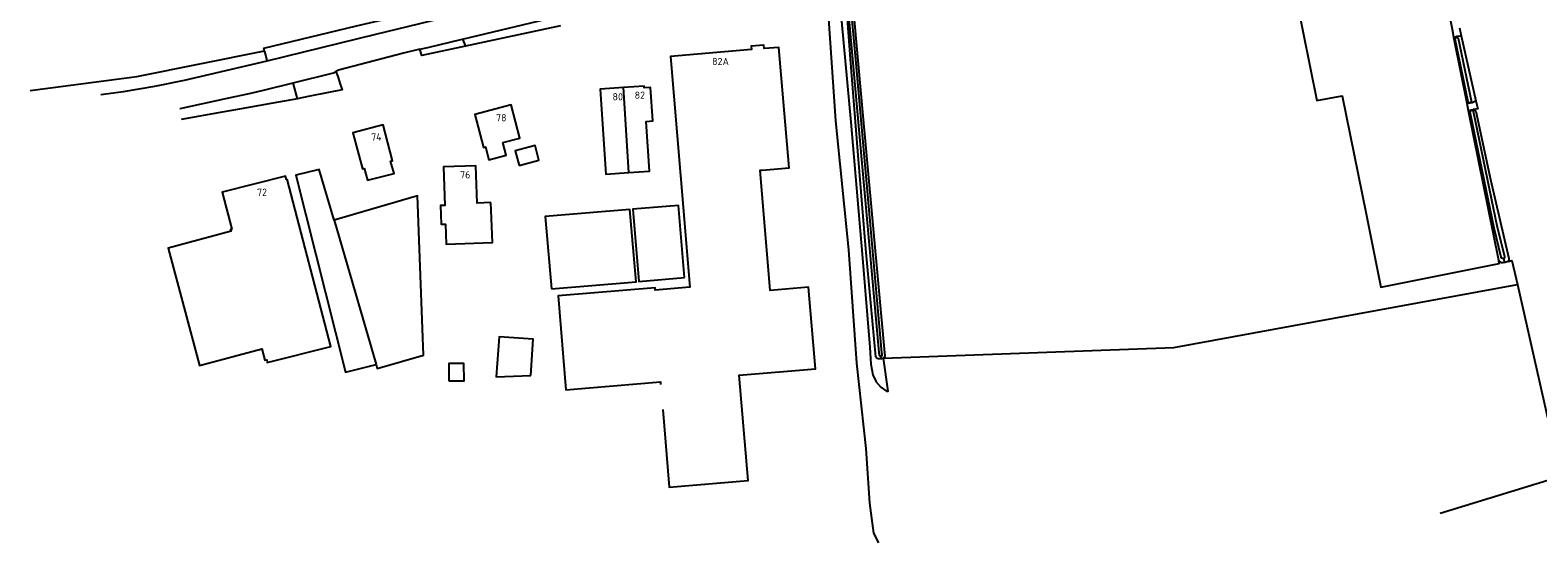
# Model space of a CAD drawing. Header units: metres. Extents: x 174248 to 174892, y 462063 to 462851.
# Tile 1 of 20: x 174263 to 174575, y 462070 to 462176. Entities that reach past the tile are written whole.
import ezdxf

# ---------------------------------------------------------------- set-up
doc = ezdxf.new("R2010")
doc.units = ezdxf.units.M
for name, color, linetype, lineweight in [('BTD-grasland agrarisch', 252, 'Continuous', 9), ('BTD-groenvoorziening', 252, 'Continuous', 9), ('Nummeraanduidingreeks', 252, 'Continuous', 9), ('OTD-erf', 252, 'Continuous', 9), ('OTD-onverhard', 252, 'Continuous', 9), ('OWD', 252, 'Continuous', 9), ('Pand', 252, 'Continuous', 9), ('WGD-gesloten verharding', 252, 'Continuous', 9), ('WGD-half verhard', 252, 'Continuous', 9), ('WGD-onverhard', 252, 'Continuous', 9), ('WGD-open verharding', 252, 'Continuous', 9), ('WTD-waterloop', 252, 'Continuous', 9)]:
    doc.layers.add(name, color=color, linetype=linetype, lineweight=lineweight)
doc.styles.get("Standard").update_dxf_attribs({"font": 'isocpeur.ttf'})

msp = doc.modelspace()

# ---------------------------------------------------------------- linework, layer by layer
at = {"layer": 'BTD-grasland agrarisch', "lineweight": -3}
msp.add_lwpolyline([(174559.03, 462176.23), (174559.4, 462174.57), (174562.46, 462161.09), (174562.83, 462159.46), (174561.87, 462159.31), (174562.25, 462159.09), (174562.42, 462158.98), (174565.49, 462144.83), (174569.26, 462128.47), (174569.27, 462128.2), (174569.16, 462127.85), (174569.94, 462128.05), (174571.06, 462123.08), (174580.06, 462083.31), (174555.07, 462075.61)], dxfattribs=at)
at = {"layer": 'BTD-groenvoorziening', "lineweight": -3}
for points in [[(174439.19, 462107.69), (174438.59, 462107.69), (174438.43, 462107.76), (174438.23, 462107.87), (174438.08, 462108.06), (174436.01, 462130.46), (174434.36, 462150.69), (174432.82, 462169.77), (174431.83, 462183.65)], [(174430.66, 462181.36), (174432.94, 462156.7), (174435.26, 462129.33), (174436.83, 462110.1), (174437.06, 462106.59), (174437.46, 462104.33), (174438.09, 462103.01), (174438.11, 462102.97), (174439.11, 462101.8), (174440.33, 462100.97), (174440.62, 462100.96), (174439.68, 462107.8), (174439.33, 462107.69), (174439.19, 462107.69)]]:
    msp.add_lwpolyline(points, dxfattribs=at)
at = {"layer": 'OTD-erf', "lineweight": -3}
for points in [[(174484.2, 462231.57), (174482.1, 462230.23), (174471.9, 462224.02), (174454.9, 462213.75), (174431.72, 462199.89), (174432.74, 462187.16), (174435.02, 462161.77), (174439.91, 462108.88), (174439.94, 462108.29), (174439.81, 462107.92), (174439.68, 462107.8), (174499.88, 462110.01), (174571.06, 462123.08)], [(174569.16, 462127.85), (174568.95, 462127.74), (174568.53, 462127.61), (174568.37, 462127.6), (174568.01, 462127.56), (174567.77, 462127.56), (174567.19, 462128.01)]]:
    msp.add_lwpolyline(points, dxfattribs=at)
at = {"layer": 'OTD-onverhard', "lineweight": -3}
for points in [[(174557.97, 462173.89), (174557.99, 462174.06), (174558.09, 462174.28), (174558.2, 462174.37), (174558.38, 462174.44), (174558.48, 462174.48), (174559.4, 462174.57)], [(174562.46, 462161.09), (174562.23, 462160.94), (174561.71, 462160.7), (174561.3, 462160.61), (174560.87, 462160.52), (174560.66, 462160.52), (174560.66, 462160.52)], [(174560.95, 462159.05), (174561.51, 462159.21), (174561.87, 462159.31)]]:
    msp.add_lwpolyline(points, dxfattribs=at)
at = {"layer": 'OWD', "lineweight": -3}
for p, q in [((174558.38, 462174.44), (174558.43, 462174.16)), ((174561.25, 462160.79), (174561.3, 462160.61)), ((174561.51, 462159.21), (174561.53, 462159.05)), ((174568.15, 462128.49), (174568.37, 462127.6)), ((174439.19, 462107.69), (174439.19, 462108.28))]:
    msp.add_line(p, q, dxfattribs=at)
at = {"layer": 'Pand', "lineweight": -3}
for p, q in [((174386.9, 462146.28), (174385.8, 462163.86)), ((174325.81, 462136.38), (174334.51, 462106.48))]:
    msp.add_line(p, q, dxfattribs=at)
for points in [[(174553.7, 462195.19), (174550.08, 462213.18), (174549.74, 462214.9), (174546.34, 462231.84), (174545.98, 462231.76), (174533.92, 462229.35), (174533.14, 462233.27), (174521.37, 462230.91), (174522.16, 462226.99), (174521.64, 462226.88), (174516.44, 462225.84), (174529.5, 462161.14), (174534.71, 462162.14), (174539.69, 462137.73), (174542.74, 462122.48), (174567.31, 462127.39), (174567.19, 462128.01), (174560.95, 462159.05), (174560.66, 462160.52), (174557.97, 462173.89), (174557.58, 462175.86), (174554.02, 462193.59), (174553.7, 462195.19)], [(174393.92, 462097.18), (174395.27, 462081.07), (174411.61, 462082.44), (174409.78, 462104.26), (174425.58, 462105.58), (174424.16, 462122.51), (174416.2, 462121.85), (174414.12, 462146.71), (174414.56, 462146.75), (174420.1, 462147.21), (174418.02, 462172.18), (174414.93, 462171.92), (174414.88, 462172.62), (174412.27, 462172.4), (174412.32, 462171.71), (174395.56, 462170.31), (174397.62, 462145.63), (174399.56, 462122.49), (174392.39, 462121.89), (174392.35, 462122.39), (174372.24, 462120.71), (174373.87, 462101.26), (174393.44, 462102.9), (174393.48, 462102.38)], [(174385.8, 462163.86), (174380.93, 462163.53), (174382.12, 462145.95), (174386.9, 462146.28)], [(174386.9, 462146.28), (174391.16, 462146.57), (174390.46, 462156.84), (174391.85, 462156.94), (174391.38, 462163.87), (174390.08, 462163.78), (174390.05, 462164.15), (174385.8, 462163.86)], [(174360.79, 462152.45), (174364.3, 462153.38), (174362.49, 462160.26), (174354.99, 462158.29), (174356.79, 462151.45), (174357.17, 462151.55), (174357.87, 462148.89), (174361.47, 462149.84), (174360.79, 462152.45)], [(174332.04, 462147.13), (174332.72, 462144.69), (174338.23, 462146.04), (174337.52, 462148.59), (174337.95, 462148.7), (174335.99, 462156.11), (174329.71, 462154.45), (174331.68, 462147.04), (174332.04, 462147.13)], [(174364.19, 462147.73), (174368.23, 462148.84), (174367.49, 462151.83), (174363.37, 462150.77), (174364.19, 462147.73)], [(174316.07, 462144.86), (174315.92, 462144.84), (174315.77, 462145.53), (174302.64, 462142.16), (174304.63, 462134.52), (174304.37, 462134.43), (174304.46, 462134.08), (174291.45, 462130.59), (174297.95, 462106.26), (174310.85, 462109.72), (174311.46, 462107.37), (174311.87, 462107.49), (174311.97, 462106.89), (174325.14, 462110.24), (174316.07, 462144.86)], [(174325.81, 462136.38), (174322.75, 462146.89), (174317.86, 462145.7), (174328.2, 462104.89), (174334.51, 462106.48)], [(174358.32, 462140.04), (174355.47, 462139.94), (174355.21, 462147.66), (174348.47, 462147.43), (174348.74, 462139.46), (174347.88, 462139.43), (174348.02, 462135.54), (174348.88, 462135.57), (174349.02, 462131.41), (174358.61, 462131.74), (174358.32, 462140.04)], [(174334.51, 462106.48), (174334.75, 462105.65), (174344.35, 462108.45), (174343.09, 462141.41), (174325.81, 462136.38)], [(174370.85, 462122.16), (174388.39, 462123.64), (174387.12, 462138.6), (174369.59, 462137.12), (174370.85, 462122.16)], [(174398.41, 462124.48), (174397.16, 462139.44), (174387.73, 462138.65), (174388.98, 462123.69), (174398.41, 462124.48)], [(174366.6, 462104.19), (174367.09, 462111.77), (174360.02, 462112.23), (174359.43, 462103.96), (174366.6, 462104.19)], [(174349.57, 462103.13), (174352.74, 462103.13), (174352.67, 462106.7), (174349.57, 462106.69), (174349.57, 462103.13)]]:
    msp.add_lwpolyline(points, dxfattribs=at)
at = {"layer": 'WGD-gesloten verharding', "lineweight": -3}
for points in [[(174311.92, 462169.37), (174334.46, 462174.91), (174347.88, 462178.15)], [(174343.55, 462171.77), (174340.19, 462170.97), (174326.72, 462167.46), (174326.19, 462167.19)], [(174277.44, 462162.4), (174282.17, 462163.07), (174288.66, 462164.13), (174294.82, 462165.37), (174311.92, 462169.37)]]:
    msp.add_lwpolyline(points, dxfattribs=at)
at = {"layer": 'WGD-half verhard', "lineweight": -3}
msp.add_line((174318.26, 462161.55), (174317.36, 462164.86), dxfattribs=at)
for points in [[(174317.36, 462164.86), (174325.66, 462166.93), (174326.19, 462167.19)], [(174326.19, 462167.19), (174326.56, 462166.14), (174327.1, 462164.59), (174327.47, 462163.39), (174321.15, 462162.12), (174318.77, 462161.64), (174318.26, 462161.55)]]:
    msp.add_lwpolyline(points, dxfattribs=at)
at = {"layer": 'WGD-onverhard', "lineweight": -3}
msp.add_lwpolyline([(174438.69, 462069.56), (174437.7, 462071.59), (174436.86, 462077.8), (174436.11, 462089.08), (174434.17, 462106.74), (174432.53, 462130.23), (174429.77, 462156.97), (174428.13, 462181.13), (174427.42, 462186.97), (174426.82, 462188.99), (174425.09, 462197.03)], dxfattribs=at)
at = {"layer": 'WGD-open verharding', "lineweight": -3}
for p in [(174372.74, 462176.64), (174352.45, 462173.9)]:
    msp.add_line(p, (174353.08, 462172.42), dxfattribs=at)
for points in [[(174311.41, 462171.46), (174311.27, 462172.02), (174330.48, 462176.62), (174332.27, 462177.05), (174336.71, 462178.12), (174336.71, 462178.12), (174346.65, 462180.51)], [(174352.45, 462173.9), (174369.74, 462178.02), (174372.24, 462178.6)], [(174343.55, 462171.77), (174345.24, 462172.18), (174352.35, 462173.87), (174352.45, 462173.9)], [(174262.82, 462163.27), (174284.93, 462166.15), (174311.41, 462171.46)], [(174311.92, 462169.37), (174311.57, 462170.82), (174311.41, 462171.46)], [(174353.08, 462172.42), (174344.02, 462170.48), (174343.55, 462171.77)], [(174293.84, 462159.51), (174293.92, 462159.52), (174303.41, 462161.56), (174308.53, 462162.66), (174311.44, 462163.39), (174317.36, 462164.86)], [(174318.26, 462161.55), (174313.1, 462160.63), (174313.1, 462160.63), (174305.77, 462159.32), (174302.59, 462158.76), (174294.15, 462157.25)]]:
    msp.add_lwpolyline(points, dxfattribs=at)
at = {"layer": 'WTD-waterloop', "lineweight": -3}
for points in [[(174430.53, 462199.61), (174433.28, 462169.71), (174438.71, 462108.95), (174438.8, 462108.48), (174438.91, 462108.32), (174439.08, 462108.28), (174439.19, 462108.28)], [(174439.19, 462108.28), (174439.25, 462108.28), (174439.4, 462108.36), (174439.4, 462108.55), (174439.37, 462108.93), (174433.94, 462169.69), (174431.2, 462199.59)], [(174558.43, 462174.16), (174558.36, 462174.16), (174558.14, 462174.09), (174558.08, 462173.93), (174560.81, 462160.97), (174560.86, 462160.85), (174560.95, 462160.78), (174561.08, 462160.78), (174561.19, 462160.78), (174561.25, 462160.79), (174561.31, 462160.8), (174561.44, 462160.86), (174561.54, 462160.98), (174561.58, 462161.08), (174558.86, 462174.04), (174558.75, 462174.14), (174558.64, 462174.17), (174558.52, 462174.17), (174558.43, 462174.16)], [(174568.15, 462128.49), (174568.35, 462128.54), (174568.44, 462128.7), (174568.44, 462128.86), (174566.96, 462134.89), (174561.96, 462158.9), (174561.91, 462159.01), (174561.85, 462159.05), (174561.77, 462159.08), (174561.64, 462159.07), (174561.53, 462159.05), (174561.47, 462159.04), (174561.34, 462159), (174561.25, 462158.93), (174561.18, 462158.81), (174566.17, 462134.8), (174567.65, 462128.77), (174567.79, 462128.58), (174567.98, 462128.49), (174568.13, 462128.49), (174568.15, 462128.49)]]:
    msp.add_lwpolyline(points, dxfattribs=at)

# ---------------------------------------------------------------- texts
at = {"layer": 'Nummeraanduidingreeks'}
for s, p in [('82A', (174404.15, 462168.51)), ('80', (174383.53, 462161.2)), ('82', (174388.1, 462161.52)), ('78', (174359.37, 462156.86)), ('74', (174333.49, 462152.86)), ('76', (174351.92, 462145.05)), ('72', (174309.83, 462141.42))]:
    msp.add_text(s, height=1.5, dxfattribs=at).set_placement(p)

doc.saveas('drawing.dxf')
